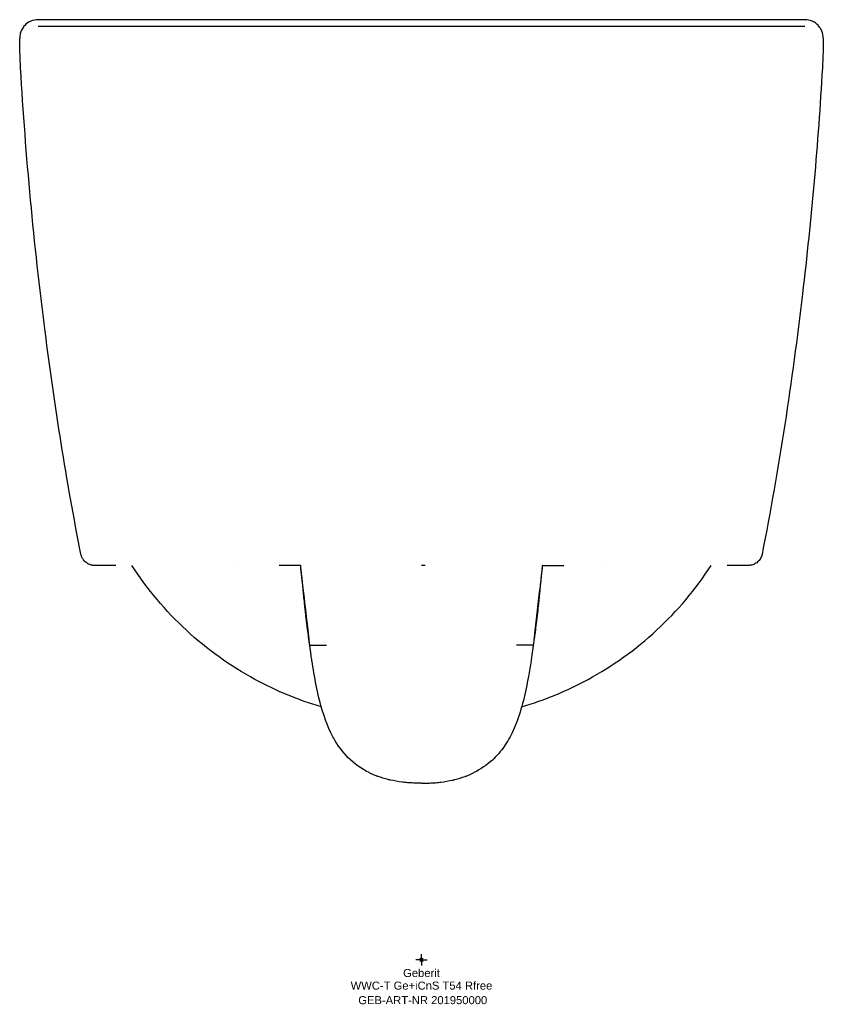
# Model space of a CAD drawing. Header units: millimetres. Extents: x -175 to 175, y -19 to 410.
import ezdxf
from ezdxf.enums import TextEntityAlignment as Align

# ---------------------------------------------------------------- set-up
doc = ezdxf.new("R2010")
doc.units = ezdxf.units.MM
doc.layers.get('0').update_dxf_attribs({"linetype": 'CONTINUOUS'})
for name, color, linetype, lineweight in [('Arbeitspunkt(DIN)', 7, 'CONTINUOUS', 25), ('GEB-ART-NR', 1, 'CONTINUOUS', 18), ('GEB-BEZUG', 2, 'CONTINUOUS', 25), ('GEB-TEXT', 5, 'CONTINUOUS', 18)]:
    doc.layers.add(name, color=color, linetype=linetype, lineweight=lineweight)
doc.layers.add('GEB-KONTUR-A', color=5, linetype='CONTINUOUS')
doc.styles.get("Standard").update_dxf_attribs({"font": 'arial.ttf'})

# ---------------------------------------------------------------- blocks, each defined once
blk = doc.blocks.new('Einfügepunkt')
at = {"layer": 'GEB-BEZUG'}
for p, q in [((-0.71, -0.71), (0.71, 0.71)), ((-0.71, 0.71), (0.71, -0.71))]:
    blk.add_line(p, q, dxfattribs=at)

msp = doc.modelspace()

# ---------------------------------------------------------------- linework, layer by layer
at = {"layer": 'Arbeitspunkt(DIN)', "ltscale": 25}
for q in [(-2.5, 0), (0, 2.5), (0, -2.5), (2.5, 0)]:
    msp.add_line((0, 0), q, dxfattribs=at)
at = {"layer": 'GEB-KONTUR-A', "ltscale": 25}
for p, q in [((-167.27, 410), (-167.29, 410)), ((167.27, 410), (-167.27, 410)), ((167.29, 410), (167.27, 410)), ((-157.22, 407), (-167.23, 407)), ((-157.21, 407), (-157.22, 407)), ((-94.92, 407), (-157.22, 407)), ((0, 407), (-94.92, 407)), ((94.92, 407), (0, 407)), ((157.22, 407), (94.92, 407)), ((167.23, 407), (157.22, 407)), ((-133.36, 172), (-133.36, 172)), ((-80.05, 172), (-80.05, 172)), ((80.05, 172), (80.05, 172)), ((133.36, 172), (133.36, 172))]:
    msp.add_line(p, q, dxfattribs=at)
for centre, major_axis, start_param, end_param in [((-133.36, 178), (0.01, -6), 6.281518, 6.281541), ((133.36, 178), (0, -6), 6.283158, 6.283181)]:
    msp.add_ellipse(centre, major_axis=major_axis, ratio=0.998501, start_param=start_param, end_param=end_param, dxfattribs=at)
for points, knots in [([(-167.29, 410), (-168.36, 410), (-169.44, 409.77), (-170.42, 409.35), (-170.53, 409.3), (-170.65, 409.25), (-170.76, 409.2), (-170.97, 409.1), (-171.17, 408.99), (-171.37, 408.87), (-172.21, 408.37), (-172.96, 407.71), (-173.55, 406.96), (-173.59, 406.9), (-173.64, 406.84), (-173.68, 406.78), (-174.3, 405.95), (-174.76, 405), (-175.02, 404), (-175.19, 403.33), (-175.28, 402.64), (-175.27, 401.96), (-175.27, 401.95), (-175.27, 401.95), (-175.27, 401.94)], [0, 0, 0, 0, 0.1205863, 0.1205863, 0.1205863, 0.1345854, 0.1345854, 0.1345854, 0.1607818, 0.1607818, 0.1607818, 0.2727685, 0.2727685, 0.2727685, 0.2813681, 0.2813681, 0.2813681, 0.4035045, 0.4035045, 0.4035045, 0.4849288, 0.4849288, 0.4849288, 0.485754, 0.485754, 0.485754, 0.485754]), ([(175.27, 401.94), (175.27, 401.95), (175.27, 401.95), (175.27, 401.96), (175.28, 402.99), (175.08, 404.02), (174.7, 404.98), (174.64, 405.13), (174.57, 405.28), (174.5, 405.43), (174.27, 405.9), (174, 406.36), (173.68, 406.78), (173.28, 407.32), (172.81, 407.81), (172.28, 408.24), (171.99, 408.47), (171.69, 408.68), (171.37, 408.87), (171.06, 409.05), (170.75, 409.21), (170.42, 409.35), (169.44, 409.77), (168.36, 410), (167.29, 410)], [-0.0008251, -0.0008251, -0.0008251, -0.0008251, 0, 0, 0, 0.1221364, 0.1221364, 0.1221364, 0.1414618, 0.1414618, 0.1414618, 0.2035607, 0.2035607, 0.2035607, 0.2817161, 0.2817161, 0.2817161, 0.324147, 0.324147, 0.324147, 0.3643425, 0.3643425, 0.3643425, 0.4849288, 0.4849288, 0.4849288, 0.4849288]), ([(-148.55, 176.84), (-154.9, 208.99), (-160.02, 241.46), (-169.05, 312.16), (-172.67, 350.51), (-174.87, 389)], [0, 0, 0, 0, 10.00671, 10.00671, 21.681161, 21.681161, 21.681161, 21.681161]), ([(174.87, 389), (172.99, 356.02), (170.05, 323.13), (161.69, 252.3), (155.96, 214.35), (148.55, 176.84)], [0, 0, 0, 0, 10.005397, 10.005397, 21.681044, 21.681044, 21.681044, 21.681044]), ([(-133.36, 172), (-135.18, 172), (-136.69, 172), (-140.61, 172), (-142.11, 172), (-142.58, 172), (-142.61, 172), (-142.64, 172), (-142.65, 172), (-142.67, 172), (-142.67, 172), (-142.69, 172), (-142.7, 172), (-142.73, 172), (-142.74, 172), (-142.81, 172), (-142.84, 172), (-142.93, 172.01), (-142.95, 172.01), (-143, 172.01), (-143.03, 172.01), (-143.1, 172.02), (-143.15, 172.02), (-143.28, 172.03), (-143.38, 172.04), (-143.89, 172.11), (-144.31, 172.22), (-145.1, 172.51), (-145.48, 172.69), (-146.47, 173.31), (-147.03, 173.83), (-147.73, 174.77), (-147.95, 175.14), (-148.31, 175.95), (-148.45, 176.39), (-148.54, 176.83)], [0, 0, 0, 0, 10.000386, 10.000386, 31.600031, 31.600031, 33.819709, 33.819709, 34.928752, 34.928752, 35.483174, 35.483174, 35.761451, 35.761451, 35.905645, 35.905645, 35.968386, 35.968386, 35.98406, 35.98406, 35.999792, 35.999792, 36.015543, 36.015543, 36.04725, 36.04725, 36.174176, 36.174176, 36.299852, 36.299852, 36.522191, 36.522191, 36.651743, 36.651743, 36.787769, 36.787769, 36.787769, 36.787769]), ([(148.54, 176.83), (148.42, 176.2), (148.18, 175.58), (147.54, 174.45), (147.12, 173.93), (146.14, 173.07), (145.58, 172.72), (144.68, 172.34), (144.37, 172.24), (143.92, 172.13), (143.77, 172.1), (143.53, 172.06), (143.44, 172.05), (143.26, 172.03), (143.18, 172.02), (143.05, 172.01), (142.99, 172.01), (142.92, 172.01), (142.9, 172), (142.85, 172), (142.83, 172), (142.78, 172), (142.76, 172), (142.71, 172), (142.7, 172), (142.67, 172), (142.67, 172), (142.64, 172), (142.62, 172), (142.5, 172), (142.31, 172), (141.13, 172), (139.39, 172), (135.66, 172), (134.58, 172), (133.36, 172)], [0.000187, 0.000187, 0.000187, 0.000187, 0.194417, 0.194417, 0.389476, 0.389476, 0.584499, 0.584499, 0.680768, 0.680768, 0.725887, 0.725887, 0.755165, 0.755165, 0.782361, 0.782361, 0.807461, 0.807461, 0.828143, 0.828143, 0.863547, 0.863547, 0.943958, 0.943958, 1.184905, 1.184905, 1.907528, 1.907528, 4.075369, 4.075369, 10.578958, 10.578958, 30.091395, 30.091395, 36.787922, 36.787922, 36.787922, 36.787922]), ([(-43.69, 110.29), (-53.73, 113.27), (-63.43, 117.28), (-72.64, 122.28), (-83.46, 128.16), (-93.51, 135.36), (-102.55, 143.71), (-111.64, 152.11), (-119.64, 161.61), (-126.37, 172)], [-10.552988, -10.552988, -10.552988, -10.552988, -7.408087, -7.408087, -7.408087, -3.713342, -3.713342, -3.713342, -0.000196, -0.000196, -0.000196, -0.000196]), ([(-52.72, 172), (-54.37, 172), (-56.11, 172), (-59.82, 172), (-61.06, 172), (-62.15, 172)], [-6.3435237, -6.3435237, -6.3435237, -6.3435237, -5.9600264, -5.9600264, -5.5937877, -5.5937877, -5.5937877, -5.5937877]), ([(-48.75, 137.25), (-48.75, 137.25), (-48.75, 137.25), (-48.75, 137.25), (-48.75, 137.25), (-48.75, 137.25), (-48.75, 137.25), (-48.76, 137.26), (-48.76, 137.26), (-48.76, 137.26), (-48.76, 137.27), (-48.76, 137.28), (-48.76, 137.29), (-48.77, 137.36), (-48.77, 137.41), (-48.79, 137.59), (-48.81, 137.72), (-48.9, 138.52), (-48.97, 139.19), (-49.25, 141.66), (-49.45, 143.45), (-50.27, 150.8), (-50.95, 156.41), (-51.81, 163.91), (-52.02, 165.78), (-52.3, 168.27), (-52.37, 168.9), (-52.49, 169.93), (-52.54, 170.36), (-52.6, 170.94), (-52.62, 171.13), (-52.65, 171.36), (-52.66, 171.43), (-52.68, 171.65), (-52.69, 171.74), (-52.71, 171.92), (-52.72, 171.96), (-52.72, 172)], [0, 0, 0, 0, 0.000076, 0.000076, 0.000204, 0.000204, 0.000459, 0.000459, 0.000969, 0.000969, 0.001988, 0.001988, 0.006066, 0.006066, 0.02238, 0.02238, 0.061437, 0.061437, 0.269744, 0.269744, 0.825237, 0.825237, 2.54698, 2.54698, 3.120728, 3.120728, 3.312089, 3.312089, 3.443847, 3.443847, 3.510259, 3.510259, 3.543055, 3.543055, 3.637821, 3.637821, 3.799958, 3.799958, 3.799958, 3.799958]), ([(-52.4, 168.88), (-52.4, 168.88), (-52.4, 168.89), (-52.4, 168.92), (-52.41, 168.95), (-52.42, 169.07), (-52.43, 169.17), (-52.46, 169.48), (-52.48, 169.69), (-52.53, 170.15), (-52.55, 170.39), (-52.6, 170.88), (-52.63, 171.11), (-52.67, 171.48), (-52.68, 171.62), (-52.7, 171.77), (-52.7, 171.81), (-52.71, 171.84)], [0.3364252, 0.3364252, 0.3364252, 0.3364252, 0.3451574, 0.3451574, 0.3640857, 0.3640857, 0.4015081, 0.4015081, 0.475394, 0.475394, 0.5725536, 0.5725536, 0.7072106, 0.7072106, 0.8581139, 0.8581139, 0.9207471, 0.9207471, 0.9207471, 0.9207471]), ([(-48.76, 137.25), (-48.81, 137.6), (-48.87, 138.05), (-49.03, 139.16), (-49.13, 139.84), (-49.39, 141.75), (-49.57, 143.02), (-49.99, 146.32), (-50.25, 148.35), (-50.67, 152.12), (-50.85, 153.84), (-51.24, 157.64), (-51.46, 159.74), (-52.02, 165.16), (-52.36, 168.48), (-52.7, 171.81)], [0, 0, 0, 0, 0.213401, 0.213401, 0.477189, 0.477189, 0.909128, 0.909128, 1.551658, 1.551658, 2.065522, 2.065522, 2.697316, 2.697316, 3.705354, 3.705354, 3.705354, 3.705354]), ([(1.61, 172), (1.47, 172), (1.32, 172), (1.17, 172), (1.07, 172), (0.97, 172), (0.87, 172), (0.86, 172), (0.85, 172), (0.83, 172), (0.83, 172), (0.82, 172), (0.82, 172), (0.64, 172), (0.47, 172), (0.29, 172), (0.28, 172), (0.28, 172), (0.28, 172), (0.19, 172), (0.09, 172), (0, 172)], [0.93920095, 0.93920095, 0.93920095, 0.93920095, 0.95668356, 0.95668356, 0.95668356, 0.968451, 0.968451, 0.968451, 0.96974495, 0.96974495, 0.96974495, 0.97044672, 0.97044672, 0.97044672, 0.98979126, 0.98979126, 0.98979126, 0.99019749, 0.99019749, 0.99019749, 0.9999992, 0.9999992, 0.9999992, 0.9999992]), ([(43.68, 110.29), (53.81, 113.29), (75.01, 122.1), (103.57, 142.57), (119.59, 161.54), (126.37, 172)], [0.2892226, 0.2892226, 0.2892226, 0.2892226, 0.5, 0.75, 0.9999869, 0.9999869, 0.9999869, 0.9999869]), ([(52.72, 172), (52.72, 171.95), (52.71, 171.91), (52.67, 171.56), (52.66, 171.48), (52.64, 171.27), (52.62, 171.12), (52.59, 170.8), (52.57, 170.64), (52.52, 170.18), (52.48, 169.88), (52.36, 168.82), (52.28, 168.05), (51.93, 164.97), (51.66, 162.65), (50.6, 153.37), (49.79, 146.49), (48.93, 138.82), (48.84, 138.03), (48.75, 137.25)], [0.000067, 0.000067, 0.000067, 0.000067, 0.227199, 0.227199, 0.27399, 0.27399, 0.332101, 0.332101, 0.385795, 0.385795, 0.48041, 0.48041, 0.71712, 0.71712, 1.42657, 1.42657, 3.556562, 3.556562, 3.799718, 3.799718, 3.799718, 3.799718]), ([(52.7, 171.81), (52.1, 166.01), (51.51, 160.22), (50.61, 151.48), (50.27, 148.56), (49.76, 144.48), (49.58, 143.17), (49.3, 141.05), (49.18, 140.18), (48.95, 138.56), (48.83, 137.79), (48.76, 137.25)], [0.018852, 0.018852, 0.018852, 0.018852, 1.773454, 1.773454, 2.653258, 2.653258, 3.078198, 3.078198, 3.389359, 3.389359, 3.71817, 3.71817, 3.71817, 3.71817]), ([(52.71, 171.85), (52.7, 171.77), (52.69, 171.66), (52.65, 171.3), (52.62, 171.02), (52.54, 170.28), (52.49, 169.81), (52.43, 169.23), (52.42, 169.12), (52.41, 168.99), (52.41, 168.97), (52.4, 168.93), (52.4, 168.92), (52.4, 168.9), (52.4, 168.89), (52.4, 168.88), (52.4, 168.88), (52.4, 168.88)], [0.1449471, 0.1449471, 0.1449471, 0.1449471, 0.2968777, 0.2968777, 0.4872029, 0.4872029, 0.6547152, 0.6547152, 0.6953593, 0.6953593, 0.7085802, 0.7085802, 0.7159823, 0.7159823, 0.7234071, 0.7234071, 0.7280429, 0.7280429, 0.7280429, 0.7280429]), ([(52.72, 172), (52.72, 172), (52.72, 172), (52.72, 172), (52.72, 172), (52.72, 172)], [0.0000064, 0.0000064, 0.0000064, 0.0000064, 0.0869852, 0.0869852, 0.1490151, 0.1490151, 0.1490151, 0.1490151]), ([(-48.75, 137.25), (-48.76, 137.25), (-48.75, 137.25), (-48.75, 137.25), (-48.75, 137.25)], [0.34143465, 0.34143465, 0.34143465, 0.34143465, 0.375, 0.40157279, 0.40157279, 0.40157279, 0.40157279]), ([(-39.53, 99.02), (-41.87, 103.85), (-43.46, 109.03), (-45.59, 117.86), (-46.31, 121.52), (-47.25, 126.96), (-47.53, 128.76), (-47.92, 131.33), (-48.04, 132.11), (-48.23, 133.47), (-48.32, 134.06), (-48.44, 134.94), (-48.49, 135.28), (-48.55, 135.77), (-48.58, 135.95), (-48.62, 136.24), (-48.63, 136.36), (-48.67, 136.64), (-48.69, 136.75), (-48.73, 137.05), (-48.74, 137.13), (-48.75, 137.23), (-48.75, 137.24), (-48.75, 137.25)], [0, 0, 0, 0, 1.6132, 1.6132, 2.733593, 2.733593, 3.281111, 3.281111, 3.523182, 3.523182, 3.705463, 3.705463, 3.827416, 3.827416, 3.93303, 3.93303, 4.047722, 4.047722, 4.273103, 4.273103, 4.792015, 4.792015, 4.870435, 4.870435, 4.870435, 4.870435]), ([(-48.75, 137.25), (-48.75, 137.25), (-48.75, 137.25), (-48.75, 137.25), (-48.75, 137.25), (-48.75, 137.25), (-48.72, 137.25), (-48.59, 137.25), (-48.43, 137.25), (-48.31, 137.25), (-48.24, 137.25), (-48.13, 137.25), (-47.9, 137.25), (-47.34, 137.25), (-46.2, 137.25), (-44.21, 137.25), (-42.43, 137.25), (-41.41, 137.25)], [0.5192083, 0.5192083, 0.5192083, 0.5192083, 0.5625, 0.625, 0.640625, 0.65625, 0.6875, 0.71875, 0.7460938, 0.75, 0.7578125, 0.765625, 0.78125, 0.8125, 0.875, 0.9375, 0.999993, 0.999993, 0.999993, 0.999993]), ([(48.75, 137.25), (48.74, 137.13), (48.74, 137.16), (48.63, 136.34), (48.62, 136.23), (48.58, 135.95), (48.55, 135.76), (48.49, 135.29), (48.45, 135), (48.32, 134.09), (48.22, 133.41), (48.02, 131.97), (47.9, 131.2), (47.44, 128.13), (47.06, 125.82), (45.4, 116.57), (43.84, 109.6), (40.74, 101.67), (40.16, 100.33), (39.53, 99.02)], [0.000129, 0.000129, 0.000129, 0.000129, 0.833267, 0.833267, 0.934953, 0.934953, 1.045505, 1.045505, 1.151355, 1.151355, 1.363166, 1.363166, 1.598901, 1.598901, 2.305755, 2.305755, 4.431584, 4.431584, 4.869372, 4.869372, 4.869372, 4.869372]), ([(48.75, 137.25), (48.75, 137.25), (48.75, 137.25), (48.75, 137.25), (48.75, 137.25), (48.75, 137.25), (48.75, 137.25), (48.75, 137.25), (48.75, 137.25), (48.75, 137.25), (48.75, 137.25), (48.75, 137.25), (48.75, 137.25), (48.75, 137.25), (48.75, 137.25), (48.75, 137.25), (48.75, 137.25), (48.75, 137.25), (48.75, 137.25), (48.75, 137.25), (48.75, 137.25), (48.73, 137.25), (48.72, 137.25), (48.69, 137.25), (48.67, 137.25), (48.63, 137.25), (48.6, 137.25), (48.55, 137.25), (48.54, 137.25), (48.49, 137.25), (48.45, 137.25), (48.38, 137.25), (48.37, 137.25), (48.35, 137.25), (48.33, 137.25), (48.3, 137.25), (48.27, 137.25), (48.24, 137.25), (48.23, 137.25), (48.2, 137.25), (48.18, 137.25), (48.1, 137.25), (48.03, 137.25), (47.93, 137.25), (47.89, 137.25), (47.77, 137.25), (47.68, 137.25), (47.54, 137.25), (47.51, 137.25), (47.43, 137.25), (47.39, 137.25), (47.31, 137.25), (47.28, 137.25), (47.21, 137.25), (47.17, 137.25), (46.94, 137.25), (46.73, 137.25), (46.38, 137.25), (46.25, 137.25), (46.11, 137.25), (46.1, 137.25), (45.99, 137.25), (45.88, 137.25), (45.4, 137.25), (45, 137.25), (44.49, 137.25), (44.42, 137.25), (44.27, 137.25), (44.18, 137.25), (43.95, 137.25), (43.79, 137.25), (43.33, 137.25), (43.02, 137.25), (42.56, 137.25), (42.43, 137.25), (42.02, 137.25), (41.72, 137.25), (41.41, 137.25)], [0.5657513, 0.5657513, 0.5657513, 0.5657513, 0.5698222, 0.5698222, 0.5943415, 0.5943415, 0.6138808, 0.6138808, 0.6482526, 0.6482526, 0.6544734, 0.6544734, 0.6693479, 0.6693479, 0.6706488, 0.6706488, 0.6789639, 0.6789639, 0.6841644, 0.6841644, 0.6990328, 0.6990328, 0.7136315, 0.7136315, 0.7274169, 0.7274169, 0.742889, 0.742889, 0.7477072, 0.7477072, 0.7644519, 0.7644519, 0.7683367, 0.7683367, 0.7719612, 0.7719612, 0.7792026, 0.7792026, 0.7804466, 0.7804466, 0.7864337, 0.7864337, 0.8008667, 0.8008667, 0.8079182, 0.8079182, 0.8244355, 0.8244355, 0.8296223, 0.8296223, 0.8365158, 0.8365158, 0.8409528, 0.8409528, 0.8466242, 0.8466242, 0.8721724, 0.8721724, 0.8861314, 0.8861314, 0.8867448, 0.8867448, 0.8977209, 0.8977209, 0.9319046, 0.9319046, 0.9371987, 0.9371987, 0.9435035, 0.9435035, 0.9544889, 0.9544889, 0.9749324, 0.9749324, 0.982873, 0.982873, 1, 1, 1, 1]), ([(-22.88, 81.63), (-26.2, 83.28), (-29.3, 85.5), (-34.43, 90.62), (-36.56, 93.54), (-38.72, 97.41), (-39.14, 98.21), (-39.53, 99.02)], [0, 0, 0, 0, 1.113441, 1.113441, 2.176471, 2.176471, 2.446832, 2.446832, 2.446832, 2.446832]), ([(-39.53, 99.02), (-39.53, 99.02), (-39.53, 99.02), (-39.53, 99.02), (-39.53, 99.02)], [0.990016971, 0.990016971, 0.990016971, 0.990016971, 0.991877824, 0.991997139, 0.991997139, 0.991997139, 0.991997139]), ([(39.53, 99.02), (38.37, 96.62), (37, 94.31), (34.07, 90.36), (32.56, 88.66), (28.52, 84.94), (25.78, 83.07), (22.88, 81.63)], [0.000052, 0.000052, 0.000052, 0.000052, 0.80095, 0.80095, 1.476463, 1.476463, 2.449988, 2.449988, 2.449988, 2.449988]), ([(0, 77.02), (-0.09, 77.02), (-0.18, 77.02), (-0.44, 77.02), (-0.62, 77.02), (-1.04, 77.02), (-1.31, 77.02), (-1.58, 77.03), (-1.98, 77.03), (-2.39, 77.04), (-2.81, 77.06), (-3.61, 77.09), (-4.42, 77.13), (-5.27, 77.19), (-6.22, 77.26), (-7.2, 77.35), (-8.22, 77.47), (-10.13, 77.7), (-12.07, 78.03), (-14.07, 78.5), (-15.88, 78.93), (-17.7, 79.48), (-19.55, 80.18), (-20.39, 80.5), (-21.09, 80.8), (-21.53, 81)], [0, 0, 0, 0, 0.011995, 0.012485, 0.035984, 0.037454, 0.070368, 0.071968, 0.074909, 0.124768, 0.127605, 0.132819, 0.233569, 0.238878, 0.24864, 0.36459, 0.372878, 0.388116, 0.626632, 0.640878, 0.667067, 0.878159, 0.898123, 0.934824, 1, 1, 1, 1]), ([(0, 77.02), (0.09, 77.02), (0.18, 77.02), (0.44, 77.02), (0.62, 77.02), (1.04, 77.02), (1.31, 77.02), (1.58, 77.03), (1.98, 77.03), (2.39, 77.04), (2.81, 77.06), (3.61, 77.09), (4.42, 77.13), (5.27, 77.19), (6.22, 77.26), (7.2, 77.35), (8.22, 77.47), (10.13, 77.7), (12.07, 78.03), (14.07, 78.5), (15.88, 78.93), (17.7, 79.48), (19.55, 80.18), (20.39, 80.5), (21.09, 80.8), (21.53, 81)], [0, 0, 0, 0, 0.011995, 0.012485, 0.035984, 0.037454, 0.070368, 0.071968, 0.074909, 0.124768, 0.127605, 0.132819, 0.233569, 0.238878, 0.24864, 0.36459, 0.372878, 0.388116, 0.626632, 0.640878, 0.667067, 0.878159, 0.898123, 0.934824, 1, 1, 1, 1])]:
    msp.add_open_spline(points, degree=3, knots=knots, dxfattribs=at)
for points in [[(-175.18, 396.5), (-175.23, 398.31), (-175.26, 400.12), (-175.27, 401.94)], [(-175.27, 401.94), (-175.27, 401.94), (-175.27, 401.94), (-175.27, 401.94)], [(175.27, 401.94), (175.26, 400.12), (175.23, 398.31), (175.18, 396.5)], [(175.27, 401.94), (175.27, 401.94), (175.27, 401.94), (175.27, 401.94)], [(-174.87, 389), (-175.01, 391.5), (-175.11, 394), (-175.18, 396.5)], [(175.18, 396.5), (175.11, 394), (175.01, 391.5), (174.87, 389)], [(-148.54, 176.84), (-148.54, 176.84), (-148.54, 176.84), (-148.54, 176.84)], [(148.54, 176.84), (148.54, 176.84), (148.54, 176.84), (148.54, 176.84)], [(-52.69, 171.71), (-52.69, 171.71), (-52.7, 171.81), (-52.72, 172)], [(52.72, 172), (52.7, 171.81), (52.69, 171.71), (52.69, 171.71)], [(52.72, 172), (55.87, 172), (59.01, 172), (62.16, 172)], [(52.72, 172), (52.72, 172), (52.72, 172), (52.72, 172)], [(48.78, 137.45), (48.78, 137.45), (48.78, 137.44), (48.77, 137.41)], [(-48.73, 137.1), (-48.74, 137.15), (-48.75, 137.2), (-48.75, 137.25)], [(48.75, 137.25), (48.75, 137.2), (48.74, 137.15), (48.73, 137.1)], [(39.53, 99.02), (39.53, 99.02), (39.53, 99.02), (39.53, 99.02)], [(-21.52, 80.99), (-21.98, 81.2), (-22.43, 81.41), (-22.88, 81.63)], [(22.88, 81.63), (22.43, 81.41), (21.98, 81.2), (21.52, 80.99)], [(-21.52, 80.99), (-21.52, 80.99), (-21.53, 80.99), (-21.53, 81)], [(21.52, 80.99), (21.52, 80.99), (21.53, 80.99), (21.53, 81)]]:
    msp.add_open_spline(points, degree=3, dxfattribs=at)

# ---------------------------------------------------------------- block references
at = {"ltscale": 25}
msp.add_blockref('Einfügepunkt', (0, 0), dxfattribs=at)

# ---------------------------------------------------------------- texts
at = {"layer": 'GEB-ART-NR'}
msp.add_text('GEB-ART-NR 201950000', height=3.5, dxfattribs=at).set_placement((0.55, -19.34), align=Align.CENTER)
at = {"layer": 'GEB-TEXT'}
for s, p in [('Geberit', (0, -7.5)), ('WWC-T Ge+iCnS T54 Rfree', (0, -13))]:
    msp.add_text(s, height=3.5, dxfattribs=at).set_placement(p, align=Align.CENTER)

doc.saveas('drawing.dxf')
